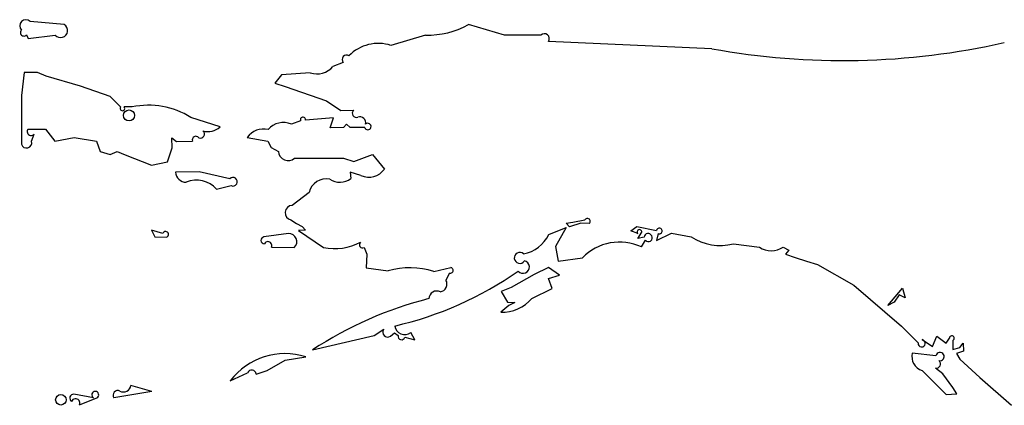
# Model space of a CAD drawing. Extents: x 0 to 10, y 0 to 4.8.
# Tile 3 of 11: x 0 to 1.4, y 3.9 to 4.5. Entities that reach past the tile are written whole.
import ezdxf

# ---------------------------------------------------------------- set-up
doc = ezdxf.new("R2010")
doc.units = 0

msp = doc.modelspace()

# ---------------------------------------------------------------- linework, layer by layer
at = {"layer": 'Default', "color": 7, "linetype": 'CONTINUOUS'}
for p, q in [((0.06, 4.477775), (0.010201, 4.4825)), ((0.702754, 4.462318), (0.650049, 4.477781)), ((0.005093, 4.462787), (0.0075, 4.4575)), ((0.0075, 4.4575), (0.046945, 4.4625)), ((0.587574, 4.4625), (0.537032, 4.447233)), ((0.736441, 4.4625), (0.702754, 4.462318)), ((0.755805, 4.4625), (0.736441, 4.4625)), ((1.005304, 4.4425), (0.767187, 4.453144)), ((0.467215, 4.422331), (0.45226, 4.416757)), ((0.001485, 4.407572), (-0.0025, 4.373937)), ((0.020909, 4.407863), (0.001485, 4.407572)), ((0.033517, 4.402572), (0.020909, 4.407863)), ((0.083727, 4.387599), (0.033517, 4.402572)), ((0.377291, 4.404519), (0.367428, 4.392419)), ((0.419237, 4.4075), (0.377291, 4.404519)), ((0.127016, 4.37248), (0.083727, 4.387599)), ((0.367428, 4.392419), (0.382438, 4.387556)), ((0.382438, 4.387556), (0.442717, 4.366277)), ((-0.0025, 4.373937), (-0.0025, 4.302973)), ((0.142492, 4.357203), (0.127016, 4.37248)), ((0.159189, 4.3575), (0.14741, 4.357386)), ((0.442717, 4.366277), (0.463661, 4.3525)), ((0.287547, 4.328292), (0.244998, 4.342225)), ((0.452964, 4.341503), (0.412259, 4.338328)), ((0.448173, 4.327181), (0.452964, 4.341503)), ((0.463661, 4.3525), (0.482399, 4.352587)), ((0.405022, 4.337222), (0.391614, 4.33215)), ((0.467777, 4.327493), (0.448173, 4.327181)), ((0.472296, 4.332084), (0.467777, 4.327493)), ((0.47747, 4.327533), (0.472296, 4.332084)), ((0.498715, 4.3275), (0.47747, 4.327533)), ((0.007202, 4.32519), (0.032759, 4.324883)), ((0.012381, 4.307334), (0.016075, 4.317869)), ((0.032759, 4.324883), (0.046327, 4.3075)), ((0.046327, 4.3075), (0.074376, 4.312843)), ((0.074376, 4.312843), (0.107229, 4.3075)), ((0.327171, 4.313054), (0.357357, 4.3075)), ((0.107229, 4.3075), (0.112434, 4.292574)), ((0.2175, 4.297869), (0.217274, 4.312148)), ((0.217274, 4.312148), (0.223901, 4.307131)), ((0.223901, 4.307131), (0.247057, 4.307241)), ((0.357357, 4.3075), (0.362154, 4.298351)), ((0.362154, 4.298351), (0.37268, 4.29218)), ((0.112434, 4.292574), (0.127264, 4.288153)), ((0.127264, 4.288153), (0.137337, 4.292233)), ((0.137337, 4.292233), (0.148836, 4.2875)), ((0.148836, 4.2875), (0.1875, 4.2725)), ((0.211022, 4.277133), (0.2175, 4.297869)), ((0.482638, 4.277706), (0.510068, 4.287783)), ((0.510068, 4.287783), (0.527539, 4.266795)), ((0.1875, 4.2725), (0.211022, 4.277133)), ((0.396336, 4.2825), (0.456406, 4.2825)), ((0.456406, 4.2825), (0.46764, 4.282616)), ((0.46764, 4.282616), (0.482638, 4.277706)), ((0.257219, 4.2625), (0.222285, 4.262175)), ((0.301658, 4.2525), (0.257219, 4.2625)), ((0.493172, 4.2575), (0.477417, 4.262405)), ((0.477417, 4.262405), (0.478295, 4.25274)), ((0.2825, 4.2375), (0.303708, 4.2425)), ((0.417505, 4.232505), (0.392722, 4.213678)), ((0.390902, 4.192351), (0.399031, 4.187135)), ((0.399031, 4.187135), (0.40733, 4.182789)), ((0.792586, 4.187576), (0.802687, 4.188965)), ((0.7975, 4.1825), (0.792586, 4.187576)), ((0.814401, 4.1875), (0.7975, 4.1825)), ((0.802687, 4.188965), (0.820262, 4.1925)), ((0.826431, 4.187135), (0.814401, 4.1875)), ((0.203741, 4.1725), (0.187649, 4.177621)), ((0.187649, 4.177621), (0.1925, 4.1675)), ((0.387232, 4.1725), (0.351621, 4.167554)), ((0.412288, 4.177341), (0.402162, 4.176922)), ((0.402162, 4.176922), (0.438618, 4.152133)), ((0.40733, 4.182789), (0.412288, 4.177341)), ((0.767328, 4.170927), (0.79287, 4.181257)), ((0.79287, 4.181257), (0.777399, 4.153742)), ((0.887054, 4.176578), (0.896008, 4.182634)), ((0.897353, 4.172381), (0.887054, 4.176578)), ((0.896008, 4.182634), (0.924753, 4.177195)), ((0.897237, 4.165092), (0.9031, 4.174374)), ((0.924742, 4.162194), (0.946624, 4.172934)), ((0.927067, 4.172516), (0.924742, 4.162194)), ((0.946624, 4.172934), (0.975067, 4.167783)), ((0.1925, 4.1675), (0.209849, 4.167245)), ((0.906684, 4.167259), (0.897237, 4.165092)), ((0.902721, 4.153008), (0.908462, 4.162857)), ((1.036911, 4.1575), (1.074974, 4.1525)), ((0.3625, 4.1525), (0.395912, 4.152137)), ((0.497702, 4.152096), (0.501976, 4.142277)), ((0.501976, 4.142277), (0.500608, 4.122382)), ((0.777399, 4.153742), (0.781331, 4.132409)), ((1.109569, 4.152825), (1.117939, 4.148397)), ((1.117939, 4.148397), (1.112898, 4.142256)), ((1.112898, 4.142256), (1.127192, 4.137492)), ((0.781331, 4.132409), (0.816497, 4.137139)), ((1.127192, 4.137492), (1.143595, 4.132134)), ((1.143595, 4.132134), (1.159725, 4.127192)), ((1.159725, 4.127192), (1.212679, 4.097182)), ((0.500608, 4.122382), (0.532808, 4.11812)), ((0.599591, 4.117177), (0.624628, 4.122724)), ((0.622276, 4.114627), (0.617302, 4.104443)), ((0.745979, 4.112638), (0.712717, 4.093728)), ((0.767049, 4.122762), (0.745979, 4.112638)), ((0.782957, 4.111534), (0.767049, 4.122762)), ((0.767212, 4.106961), (0.782957, 4.111534)), ((0.772508, 4.092199), (0.767212, 4.106961)), ((1.212679, 4.097182), (1.2825, 4.037263)), ((0.712717, 4.093728), (0.69784, 4.087686)), ((0.69784, 4.087686), (0.707386, 4.072499)), ((0.742778, 4.077693), (0.772508, 4.092199)), ((1.2625, 4.0675), (1.283885, 4.09262)), ((1.278762, 4.08302), (1.271632, 4.072152)), ((1.28787, 4.078739), (1.278762, 4.08302)), ((1.283885, 4.09262), (1.28787, 4.078739)), ((0.707386, 4.072499), (0.71782, 4.07197)), ((0.71782, 4.07197), (0.709324, 4.0675)), ((1.271632, 4.072152), (1.2625, 4.0675)), ((0.709324, 4.0675), (0.6975, 4.0575)), ((0.512736, 4.023491), (0.526561, 4.03295)), ((0.536208, 4.0225), (0.542379, 4.027331)), ((0.542379, 4.027331), (0.547587, 4.023636)), ((0.571967, 4.017213), (0.566043, 4.027868)), ((1.2825, 4.037263), (1.306539, 4.012737)), ((0.422437, 4.0025), (0.512736, 4.023491)), ((0.55731, 4.021055), (0.571967, 4.017213)), ((1.312564, 4.017558), (1.327817, 4.007491)), ((1.327817, 4.007491), (1.334154, 4.022859)), ((1.334154, 4.022859), (1.34772, 4.012331)), ((1.34772, 4.012331), (1.35224, 4.019891)), ((1.3575, 4.016443), (1.357216, 4.003026)), ((1.367653, 4.005874), (1.372538, 4.012459)), ((1.372538, 4.012459), (1.372665, 4.000792)), ((1.332677, 3.994037), (1.297999, 3.997777)), ((1.357216, 4.003026), (1.367653, 4.005874)), ((1.372665, 4.000792), (1.362396, 3.997377)), ((1.362396, 3.997377), (1.367661, 3.989179)), ((0.356134, 3.9725), (0.3825, 3.987499)), ((0.3825, 3.987499), (0.412801, 3.992492)), ((1.367661, 3.989179), (1.396804, 3.962462)), ((0.3025, 3.9575), (0.32764, 3.969265)), ((0.340405, 3.96728), (0.356134, 3.9725)), ((1.31247, 3.972528), (1.3475, 3.9375)), ((1.3425, 3.967459), (1.331917, 3.975798)), ((1.35719, 3.947677), (1.3425, 3.967459)), ((1.396804, 3.962462), (1.44274, 3.921628)), ((0.187811, 3.941991), (0.1325, 3.9325)), ((0.187811, 3.941991), (0.157349, 3.950798)), ((1.362952, 3.938447), (1.35719, 3.947677)), ((0.102605, 3.932626), (0.074025, 3.937866)), ((0.0825, 3.9225), (0.107838, 3.93249)), ((1.3475, 3.9375), (1.362952, 3.938447))]:
    msp.add_line(p, q, dxfattribs=at)
for centre, radius in [((0.154606, 4.345023), 0.008061), ((0.055111, 3.92974), 0.007697)]:
    msp.add_circle(centre, radius, dxfattribs=at)
for centre, radius, start, end in [((0.004047, 4.475876), 0.009042, 47.106974, 223.60622), ((0.054834, 4.468974), 0.010205, 219.3726, 419.587592), ((0.591116, 4.58337), 0.120922, 268.321547, 299.167366), ((0.001198, 4.466104), 0.005116, 136.278953, 319.584883), ((0.760849, 4.457034), 0.007437, 328.461246, 492.699102), ((0.518361, 4.391051), 0.059203, 71.616502, 136.039438), ((1.196793, 5.496535), 1.071288, 259.703254, 282.706355), ((0.472206, 4.426608), 0.006573, 57.425252, 220.59405), ((0.429474, 4.434511), 0.028886, 249.242937, 322.075531), ((0.145032, 4.355142), 0.003271, 140.938022, 403.340996), ((0.182852, 4.241769), 0.118125, 58.257134, 101.555832), ((0.408492, 4.338747), 0.00379, 353.662764, 563.716187), ((0.486598, 4.348218), 0.006059, 133.862108, 289.405146), ((0.491503, 4.334294), 0.008704, 346.21044, 469.405146), ((0.270113, 4.346913), 0.025509, 252.762861, 313.113847), ((0.379764, 4.305927), 0.028776, 65.681886, 140.275968), ((0.50327, 4.328825), 0.004744, 196.219827, 494.320028), ((0.011631, 4.321521), 0.005752, 140.361539, 320.585584), ((0.252247, 4.309109), 0.005516, 37.934714, 199.801272), ((0.258887, 4.317933), 0.005896, 247.144734, 411.540614), ((0.350529, 4.296704), 0.028512, 75.577177, 145.009522), ((0.00491, 4.305257), 0.007754, 197.136332, 375.531156), ((0.38699, 4.293406), 0.014363, 184.895842, 310.595058), ((0.238251, 4.263485), 0.016019, 184.688394, 269.666835), ((0.504946, 4.282149), 0.027317, 244.469191, 325.799168), ((0.253157, 4.210571), 0.039827, 42.542982, 112.123528), ((0.306335, 4.248248), 0.00632, 245.442978, 497.723862), ((0.442855, 4.226445), 0.026064, 79.263243, 166.555763), ((0.462527, 4.273567), 0.026123, 235.446112, 307.129433), ((0.393306, 4.202887), 0.010807, 93.097245, 257.150374), ((0.823885, 4.190437), 0.004169, 307.637792, 510.34191), ((0.207863, 4.171115), 0.004349, 297.166081, 521.426979), ((0.387813, 4.160716), 0.011798, 313.349668, 452.824264), ((0.721299, 4.193075), 0.05108, 280.408782, 334.304907), ((0.899717, 4.174846), 0.003416, 352.054914, 586.207959), ((0.912383, 4.166993), 0.005705, 22.375059, 177.320951), ((0.912945, 4.166179), 0.00558, 216.529014, 392.354417), ((0.928783, 4.176277), 0.004134, 245.472077, 527.167711), ((0.352316, 4.162549), 0.005052, 97.907942, 269.997384), ((0.35744, 4.155063), 0.005672, 333.139463, 514.589666), ((0.455102, 4.230689), 0.080267, 258.149661, 297.970327), ((0.495499, 4.156124), 0.00459, 126.820949, 298.673951), ((0.870868, 4.083898), 0.076098, 65.255372, 135.601053), ((1.017456, 4.231603), 0.076615, 236.40814, 284.710746), ((0.725086, 4.136934), 0.008026, 47.315478, 326.462667), ((1.092024, 4.179053), 0.031555, 237.294841, 303.781968), ((0.72998, 4.123541), 0.009137, 219.337791, 438.662274), ((0.564618, 4.005636), 0.116896, 72.591106, 105.790524), ((0.425886, 4.542421), 0.518239, 283.000344, 304.970049), ((0.623583, 4.118638), 0.004218, 251.947995, 435.654189), ((0.607191, 4.09876), 0.011599, 279.983363, 389.341929), ((0.603944, 4.07706), 0.011543, 62.901771, 178.198065), ((0.728407, 3.538642), 0.555681, 104.166782, 123.409658), ((0.698551, 4.116003), 0.058512, 268.971119, 319.101252), ((0.53223, 4.028506), 0.007203, 141.902518, 303.517788), ((0.557208, 4.039921), 0.014944, 189.457283, 306.242392), ((0.55246, 4.02239), 0.00503, 165.658713, 344.609477), ((1.311822, 4.01231), 0.0053, 175.3777, 441.958935), ((1.355754, 4.019516), 0.003534, 299.606784, 533.914016), ((0.382469, 3.896764), 0.100418, 72.418626, 142.783534), ((1.318774, 3.992912), 0.021337, 166.821182, 252.815773), ((1.33861, 3.992818), 0.006057, 256.568917, 528.38536), ((1.332932, 3.982136), 0.006418, 260.896044, 408.28585), ((0.333701, 3.966207), 0.006789, 9.099561, 153.222559), ((0.105334, 3.936881), 0.005055, 299.701743, 597.32623), ((0.138063, 3.936433), 0.006813, 62.343426, 215.260796), ((0.146369, 3.952282), 0.01108, 242.343426, 352.303187), ((0.073892, 3.932133), 0.005734, 88.668679, 236.871084), ((0.076651, 3.924968), 0.006349, 337.12435, 518.152651)]:
    msp.add_arc(centre, radius, start, end, dxfattribs=at)

doc.saveas('drawing.dxf')
